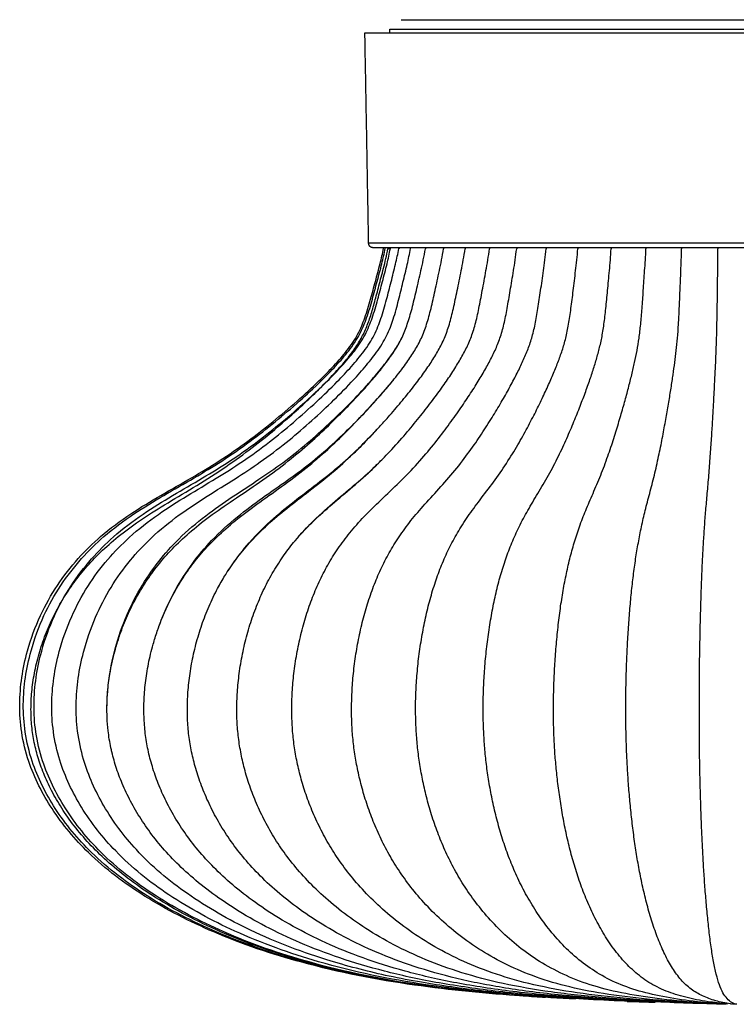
# Model space of a CAD drawing. Header units: millimetres. Extents: x 129 to 279, y 300 to 403.
# Tile 1 of 2: x 129 to 204, y 300 to 403. Entities that reach past the tile are written whole.
import ezdxf

# ---------------------------------------------------------------- set-up
doc = ezdxf.new("R2010")
doc.units = ezdxf.units.MM
doc.layers.add('Make2D$Visible$Curvas', color=7, linetype='Continuous')

msp = doc.modelspace()

# ---------------------------------------------------------------- linework, layer by layer
at = {"layer": 'Make2D$Visible$Curvas', "color": 7, "lineweight": -3}
for points, weights, degree, knots in [([(168.71, 403.45), (168.71, 403.45), (178.97, 403.45), (189.22, 403.45), (203.71, 403.45), (218.21, 403.45), (228.46, 403.45), (238.71, 403.45), (238.71, 403.45)], [1, 0.853553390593, 0.853553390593, 0.853553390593, 1, 0.853553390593, 0.853553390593, 0.853553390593, 1], 2, [0, 0, 0, 28.994949, 28.994949, 57.989899, 57.989899, 86.984848, 86.984848, 115.979797, 115.979797, 115.979797]), ([(242.51, 402.05), (242.51, 402.05), (203.71, 402.05), (164.91, 402.05), (164.91, 402.05)], [1, 0.707106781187, 1, 0.707106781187, 1], 2, [-121.893795, -121.893795, -121.893795, -60.946897, -60.946897, 0, 0, 0]), ([(167.51, 402.45), (167.51, 402.45), (194.34, 402.45), (221.18, 402.45), (235.06, 402.45)], [1, 0.793353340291, 1, 0.793353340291, 1], 2, [18.954276, 18.954276, 18.954276, 66.339965, 66.339965, 113.725654, 113.725654, 113.725654]), ([(242.13, 380.09), (242.13, 380.09), (203.71, 380.09), (165.3, 380.09), (165.3, 380.09)], [1, 0.707106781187, 1, 0.707106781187, 1], 2, [0, 0, 0, 60.344632, 60.344632, 120.689264, 120.689264, 120.689264]), ([(165.8, 379.59), (165.75, 379.6), (165.66, 379.62), (165.55, 379.65), (165.49, 379.69), (165.44, 379.74), (165.35, 379.83), (165.3, 379.95), (165.3, 380.08)], [1, 1, 1, 1, 1, 1, 1, 1.05140099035, 1.15420297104], 3, [0, 0, 0, 0, 0.1596769, 0.1596769, 0.3925145, 0.3925145, 0.3925145, 0.7744492, 0.7744492, 0.7744492, 0.7744492]), ([(241.63, 379.59), (241.52, 379.59), (230.33, 379.59), (219.15, 379.59), (203.44, 379.59), (187.74, 379.59), (176.71, 379.59), (165.8, 379.59), (165.8, 379.59)], [1, 0.853553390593, 0.853553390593, 0.853553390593, 1, 0.853553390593, 0.853553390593, 0.853553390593, 0.997057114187], 2, [0.271157, 0.271157, 0.271157, 31.682348, 31.682348, 63.093539, 63.093539, 94.504731, 94.504731, 125.598712, 125.598712, 125.598712])]:
    msp.add_rational_spline(points, weights, degree=degree, knots=knots, dxfattribs=at)
for points, degree in [([(165.3, 380.09), (164.91, 402.05)], 1), ([(167.52, 402.06), (167.51, 402.45)], 1), ([(166.86, 379.54), (166.86, 379.56), (166.87, 379.58), (166.87, 379.59)], 3), ([(167.04, 379.54), (167.04, 379.56), (167.04, 379.58), (167.05, 379.59)], 3), ([(167.05, 379.54), (167.05, 379.54), (167.05, 379.54), (167.06, 379.54)], 3), ([(167.32, 379.53), (167.32, 379.52), (167.32, 379.51), (167.31, 379.5)], 3), ([(167.57, 379.53), (167.58, 379.55), (167.58, 379.57), (167.59, 379.59)], 3), ([(168.46, 379.52), (168.46, 379.55), (168.47, 379.57), (168.47, 379.6)], 3), ([(168.52, 379.59), (168.52, 379.56), (168.51, 379.53), (168.5, 379.5)], 3), ([(169.68, 379.51), (169.69, 379.54), (169.69, 379.56), (169.7, 379.59)], 3), ([(171.25, 379.61), (171.25, 379.57), (171.24, 379.54), (171.23, 379.5)], 3), ([(173.16, 379.59), (173.15, 379.56), (173.15, 379.53), (173.14, 379.5)], 3), ([(175.4, 379.6), (175.4, 379.57), (175.39, 379.53), (175.39, 379.5)], 3), ([(177.96, 379.6), (177.95, 379.56), (177.95, 379.53), (177.94, 379.5)], 3), ([(180.79, 379.59), (180.79, 379.56), (180.78, 379.53), (180.78, 379.5)], 3), ([(183.88, 379.59), (183.88, 379.56), (183.87, 379.53), (183.87, 379.5)], 3), ([(187.18, 379.6), (187.18, 379.57), (187.18, 379.53), (187.18, 379.5)], 3), ([(190.67, 379.59), (190.67, 379.56), (190.67, 379.53), (190.66, 379.5)], 3), ([(203.56, 300.49), (203, 300.54), (201.93, 300.73), (200.52, 301.19), (199.28, 301.83), (198.19, 302.74), (197.26, 303.91), (196.44, 305.3), (195.72, 306.89), (195.08, 308.61), (194.53, 310.43), (194.06, 312.29), (193.67, 314.12), (193.34, 315.92), (193.07, 317.75), (192.83, 319.61), (192.64, 321.49), (192.48, 323.34), (192.36, 325.14), (192.27, 326.88), (192.22, 328.59), (192.19, 330.34), (192.19, 332.17), (192.21, 334.08), (192.27, 336.09), (192.36, 338.15), (192.49, 340.17), (192.64, 342.13), (192.82, 343.99), (193.03, 345.77), (193.28, 347.5), (193.57, 349.18), (193.91, 350.85), (194.32, 352.54), (194.81, 354.36), (195.3, 356.31), (195.74, 358.3), (196.1, 360.14), (196.41, 361.86), (196.69, 363.46), (196.93, 364.95), (197.14, 366.34), (197.32, 367.62), (197.47, 368.85), (197.6, 370.14), (197.7, 371.57), (197.79, 373.23), (197.86, 375.1), (197.95, 377.17), (198.01, 378.7), (198.03, 379.5)], 3), ([(194.3, 379.6), (194.3, 379.57), (194.3, 379.53), (194.3, 379.5)], 3), ([(198.04, 379.59), (198.03, 379.56), (198.03, 379.53), (198.03, 379.5)], 3), ([(203.68, 300.49), (203.49, 300.54), (203.13, 300.73), (202.66, 301.19), (202.24, 301.83), (201.88, 302.74), (201.57, 303.91), (201.29, 305.3), (201.05, 306.89), (200.84, 308.61), (200.66, 310.43), (200.5, 312.29), (200.37, 314.12), (200.26, 315.92), (200.17, 317.75), (200.09, 319.61), (200.03, 321.49), (199.97, 323.34), (199.93, 325.14), (199.9, 326.88), (199.89, 328.59), (199.88, 330.34), (199.88, 332.17), (199.89, 334.08), (199.9, 336.09), (199.94, 338.15), (199.98, 340.17), (200.03, 342.13), (200.09, 343.99), (200.16, 345.77), (200.24, 347.5), (200.34, 349.18), (200.45, 350.85), (200.59, 352.54), (200.75, 354.36), (200.92, 356.31), (201.06, 358.3), (201.19, 360.14), (201.29, 361.86), (201.38, 363.46), (201.46, 364.95), (201.53, 366.34), (201.59, 367.62), (201.64, 368.85), (201.69, 370.14), (201.72, 371.57), (201.75, 373.23), (201.78, 375.1), (201.8, 377.17), (201.82, 378.7), (201.83, 379.5)], 3), ([(201.83, 379.59), (201.83, 379.56), (201.83, 379.53), (201.83, 379.5)], 3), ([(168.76, 366.88), (168.76, 366.88), (168.76, 366.88), (168.76, 366.89)], 3), ([(202.68, 300.49), (202.68, 300.49), (202.67, 300.49), (202.67, 300.49)], 3), ([(203.23, 300.5), (203.2, 300.5), (203.17, 300.5), (203.14, 300.51)], 3), ([(203.47, 300.49), (203.46, 300.49), (203.46, 300.49), (203.45, 300.49)], 3), ([(203.68, 300.49), (203.56, 300.49)], 1), ([(203.81, 300.49), (203.68, 300.49)], 1)]:
    msp.add_open_spline(points, degree=degree, dxfattribs=at)
for points, knots in [([(183.78, 301.19), (183.01, 301.24), (182.24, 301.29), (181.47, 301.34), (177.66, 301.61), (173.86, 301.96), (170.08, 302.5), (166.13, 303.05), (162.2, 303.81), (158.3, 304.88), (155.19, 305.73), (152.09, 306.77), (149.11, 308.05), (146.59, 309.13), (144.15, 310.37), (141.87, 311.81), (139.76, 313.13), (137.78, 314.62), (136, 316.36), (134.58, 317.74), (133.28, 319.27), (132.19, 320.95), (131.18, 322.49), (130.34, 324.16), (129.76, 325.89), (129.42, 326.89), (129.17, 327.91), (129.02, 328.94), (128.87, 329.9), (128.81, 330.87), (128.82, 331.85), (128.83, 333.72), (129.12, 335.61), (129.62, 337.45), (129.98, 338.72), (130.44, 339.96), (130.99, 341.15), (131.5, 342.25), (132.09, 343.3), (132.75, 344.29), (133.42, 345.29), (134.15, 346.22), (134.94, 347.1), (135.67, 347.92), (136.45, 348.68), (137.27, 349.4), (138.27, 350.26), (139.33, 351.05), (140.44, 351.78), (141.46, 352.46), (142.51, 353.09), (143.57, 353.71), (144.64, 354.33), (145.72, 354.93), (146.78, 355.55), (147.76, 356.12), (148.72, 356.7), (149.67, 357.31), (150.69, 357.96), (151.68, 358.65), (152.65, 359.37), (153.54, 360.03), (154.42, 360.71), (155.28, 361.41), (156.14, 362.11), (156.99, 362.83), (157.82, 363.57), (158.6, 364.25), (159.36, 364.95), (160.1, 365.67), (160.63, 366.19), (161.16, 366.72), (161.66, 367.27), (161.91, 367.53), (162.15, 367.8), (162.39, 368.07), (162.6, 368.32), (162.82, 368.58), (163.02, 368.84), (163.24, 369.12), (163.45, 369.41), (163.65, 369.7), (163.83, 369.98), (164, 370.25), (164.15, 370.54), (164.31, 370.83), (164.45, 371.12), (164.58, 371.42), (164.69, 371.7), (164.8, 371.98), (164.9, 372.26), (165.13, 372.9), (165.32, 373.57), (165.51, 374.23), (165.68, 374.85), (165.84, 375.47), (166.01, 376.08), (166.18, 376.7), (166.34, 377.32), (166.5, 377.94), (166.63, 378.47), (166.75, 379.01), (166.86, 379.54)], [20.405413, 20.405413, 20.405413, 20.405413, 22.721303, 22.721303, 22.721303, 34.178103, 34.178103, 34.178103, 46.212728, 46.212728, 46.212728, 55.950001, 55.950001, 55.950001, 64.123826, 64.123826, 64.123826, 71.574911, 71.574911, 71.574911, 77.565983, 77.565983, 77.565983, 83.105948, 83.105948, 83.105948, 86.251888, 86.251888, 86.251888, 89.169182, 89.169182, 89.169182, 94.862421, 94.862421, 94.862421, 98.81464, 98.81464, 98.81464, 102.427488, 102.427488, 102.427488, 105.992853, 105.992853, 105.992853, 109.270935, 109.270935, 109.270935, 113.235748, 113.235748, 113.235748, 116.921164, 116.921164, 116.921164, 120.613428, 120.613428, 120.613428, 123.995254, 123.995254, 123.995254, 127.620895, 127.620895, 127.620895, 130.953735, 130.953735, 130.953735, 134.292949, 134.292949, 134.292949, 137.393167, 137.393167, 137.393167, 139.627918, 139.627918, 139.627918, 140.706023, 140.706023, 140.706023, 141.700356, 141.700356, 141.700356, 142.770416, 142.770416, 142.770416, 143.749855, 143.749855, 143.749855, 144.725742, 144.725742, 144.725742, 145.629616, 145.629616, 145.629616, 147.691483, 147.691483, 147.691483, 149.610983, 149.610983, 149.610983, 151.528007, 151.528007, 151.528007, 153.171322, 153.171322, 153.171322, 153.171322]), ([(183.78, 301.2), (183.03, 301.24), (182.29, 301.29), (181.55, 301.34), (177.76, 301.61), (173.97, 301.97), (170.21, 302.5), (166.25, 303.06), (162.35, 303.82), (158.49, 304.88), (155.39, 305.74), (152.31, 306.79), (149.35, 308.06), (146.87, 309.13), (144.44, 310.37), (142.15, 311.82), (140.06, 313.14), (138.09, 314.64), (136.32, 316.37), (134.9, 317.76), (133.62, 319.3), (132.53, 320.96), (131.54, 322.5), (130.7, 324.16), (130.12, 325.9), (129.79, 326.9), (129.54, 327.91), (129.39, 328.95), (129.25, 329.91), (129.18, 330.88), (129.19, 331.85), (129.21, 333.73), (129.49, 335.62), (130, 337.44), (130.35, 338.71), (130.8, 339.95), (131.35, 341.14), (131.86, 342.23), (132.45, 343.28), (133.11, 344.28), (133.77, 345.27), (134.49, 346.21), (135.28, 347.09), (136.01, 347.91), (136.79, 348.67), (137.61, 349.39), (138.61, 350.25), (139.66, 351.04), (140.76, 351.77), (141.77, 352.45), (142.83, 353.09), (143.88, 353.71), (144.94, 354.32), (146.01, 354.93), (147.07, 355.54), (148.03, 356.11), (149, 356.69), (149.94, 357.3), (150.95, 357.95), (151.93, 358.64), (152.9, 359.36), (153.79, 360.02), (154.66, 360.7), (155.52, 361.4), (156.38, 362.1), (157.22, 362.82), (158.05, 363.56), (158.82, 364.25), (159.58, 364.94), (160.32, 365.67), (160.85, 366.19), (161.36, 366.72), (161.87, 367.26), (162.11, 367.53), (162.35, 367.79), (162.59, 368.06), (162.8, 368.31), (163.01, 368.57), (163.22, 368.83), (163.44, 369.11), (163.65, 369.4), (163.84, 369.69), (164.02, 369.97), (164.19, 370.25), (164.34, 370.53), (164.5, 370.82), (164.64, 371.11), (164.76, 371.41), (164.88, 371.69), (164.99, 371.97), (165.09, 372.26), (165.32, 372.9), (165.51, 373.57), (165.69, 374.23), (165.86, 374.84), (166.03, 375.46), (166.19, 376.08), (166.36, 376.7), (166.52, 377.31), (166.68, 377.93), (166.81, 378.47), (166.93, 379), (167.04, 379.54)], [20.472728, 20.472728, 20.472728, 20.472728, 22.724535, 22.724535, 22.724535, 34.18128, 34.18128, 34.18128, 46.215418, 46.215418, 46.215418, 55.951523, 55.951523, 55.951523, 64.123329, 64.123329, 64.123329, 71.570463, 71.570463, 71.570463, 77.555715, 77.555715, 77.555715, 83.087341, 83.087341, 83.087341, 86.227036, 86.227036, 86.227036, 89.138838, 89.138838, 89.138838, 94.823857, 94.823857, 94.823857, 98.771989, 98.771989, 98.771989, 102.381935, 102.381935, 102.381935, 105.945291, 105.945291, 105.945291, 109.222217, 109.222217, 109.222217, 113.186283, 113.186283, 113.186283, 116.871445, 116.871445, 116.871445, 120.56372, 120.56372, 120.56372, 123.945897, 123.945897, 123.945897, 127.57206, 127.57206, 127.57206, 130.905359, 130.905359, 130.905359, 134.244991, 134.244991, 134.244991, 137.345735, 137.345735, 137.345735, 139.581117, 139.581117, 139.581117, 140.659673, 140.659673, 140.659673, 141.654753, 141.654753, 141.654753, 142.726122, 142.726122, 142.726122, 143.707312, 143.707312, 143.707312, 144.684947, 144.684947, 144.684947, 145.590085, 145.590085, 145.590085, 147.653494, 147.653494, 147.653494, 149.573056, 149.573056, 149.573056, 151.490539, 151.490539, 151.490539, 153.137291, 153.137291, 153.137291, 153.137291]), ([(183.78, 301.2), (183.73, 301.2), (180.89, 301.38), (175.59, 301.8), (168.7, 302.69), (162.72, 303.84), (157.5, 305.21), (152.89, 306.77), (148.84, 308.46), (145.29, 310.25), (142.26, 312.09), (139.73, 313.91), (137.62, 315.71), (135.83, 317.52), (134.3, 319.36), (133.02, 321.23), (132, 323.06), (131.2, 324.85), (130.62, 326.58), (130.23, 328.27), (130.01, 329.98), (129.97, 331.76), (130.1, 333.63), (130.42, 335.61), (130.95, 337.64), (131.68, 339.66), (132.6, 341.62), (133.7, 343.5), (134.96, 345.26), (136.41, 346.94), (138.1, 348.58), (140.11, 350.21), (142.54, 351.86), (145.36, 353.57), (148.5, 355.45), (151.51, 357.46), (154.12, 359.46), (156.31, 361.29), (158.22, 362.99), (159.9, 364.58), (161.36, 366.07), (162.63, 367.46), (163.68, 368.76), (164.46, 369.97), (165.05, 371.19), (165.52, 372.48), (165.94, 373.95), (166.37, 375.6), (166.86, 377.44), (167.18, 378.79), (167.31, 379.5)], [-143.969425, -143.969425, -143.969425, -143.969425, -143.917814, -140.855733, -137.793652, -134.731571, -131.66949, -128.607409, -125.545327, -122.483246, -119.421165, -116.359084, -113.297003, -110.234922, -107.17284, -104.110759, -101.048678, -97.986597, -94.924516, -91.862435, -88.800354, -85.738272, -82.676191, -79.61411, -76.552029, -73.489948, -70.427867, -67.365785, -64.303704, -61.241623, -58.179542, -55.117461, -52.05538, -48.993299, -45.931217, -42.869136, -39.807055, -36.744974, -33.682893, -30.620812, -27.55873, -24.496649, -21.434568, -18.372487, -15.310406, -12.248325, -9.186243, -6.124162, -3.062081, 0, 0, 0, 0]), ([(186.92, 301.03), (185.21, 301.12), (183.49, 301.23), (181.78, 301.35), (178.07, 301.62), (174.32, 301.97), (170.62, 302.51), (166.72, 303.08), (162.88, 303.84), (159.08, 304.91), (156.02, 305.76), (153, 306.81), (150.09, 308.09), (147.64, 309.17), (145.25, 310.41), (143, 311.86), (140.95, 313.19), (139.01, 314.68), (137.27, 316.42), (135.88, 317.81), (134.62, 319.35), (133.57, 321.02), (132.59, 322.55), (131.78, 324.2), (131.21, 325.94), (130.89, 326.92), (130.65, 327.94), (130.5, 328.96), (130.36, 329.92), (130.3, 330.88), (130.31, 331.85), (130.33, 333.72), (130.61, 335.61), (131.11, 337.42), (131.45, 338.68), (131.9, 339.92), (132.45, 341.11), (132.94, 342.19), (133.52, 343.25), (134.18, 344.25), (134.82, 345.24), (135.54, 346.18), (136.32, 347.06), (137.03, 347.88), (137.8, 348.64), (138.61, 349.36), (139.6, 350.23), (140.64, 351.02), (141.72, 351.75), (142.72, 352.44), (143.76, 353.07), (144.8, 353.69), (145.84, 354.31), (146.89, 354.91), (147.93, 355.53), (148.88, 356.09), (149.83, 356.67), (150.76, 357.28), (151.75, 357.93), (152.72, 358.62), (153.67, 359.34), (154.54, 360), (155.4, 360.68), (156.24, 361.38), (157.09, 362.08), (157.91, 362.8), (158.73, 363.54), (159.49, 364.22), (160.23, 364.92), (160.96, 365.64), (161.48, 366.16), (161.99, 366.69), (162.48, 367.24), (162.72, 367.5), (162.96, 367.77), (163.19, 368.04), (163.4, 368.29), (163.61, 368.54), (163.81, 368.8), (164.02, 369.08), (164.23, 369.37), (164.42, 369.67), (164.6, 369.94), (164.77, 370.22), (164.92, 370.51), (165.07, 370.79), (165.21, 371.09), (165.33, 371.39), (165.45, 371.67), (165.56, 371.95), (165.66, 372.23), (165.88, 372.88), (166.07, 373.55), (166.25, 374.21), (166.42, 374.83), (166.58, 375.44), (166.74, 376.06), (166.9, 376.68), (167.07, 377.3), (167.22, 377.92), (167.35, 378.45), (167.47, 378.99), (167.57, 379.53)], [17.453891, 17.453891, 17.453891, 17.453891, 22.734823, 22.734823, 22.734823, 34.191398, 34.191398, 34.191398, 46.224021, 46.224021, 46.224021, 55.956496, 55.956496, 55.956496, 64.122046, 64.122046, 64.122046, 71.556949, 71.556949, 71.556949, 77.524185, 77.524185, 77.524185, 83.030005, 83.030005, 83.030005, 86.150388, 86.150388, 86.150388, 89.045228, 89.045228, 89.045228, 94.704913, 94.704913, 94.704913, 98.640479, 98.640479, 98.640479, 102.241515, 102.241515, 102.241515, 105.798714, 105.798714, 105.798714, 109.072105, 109.072105, 109.072105, 113.033886, 113.033886, 113.033886, 116.71827, 116.71827, 116.71827, 120.410581, 120.410581, 120.410581, 123.793844, 123.793844, 123.793844, 127.421621, 127.421621, 127.421621, 130.75634, 130.75634, 130.75634, 134.097265, 134.097265, 134.097265, 137.199632, 137.199632, 137.199632, 139.43697, 139.43697, 139.43697, 140.516921, 140.516921, 140.516921, 141.514315, 141.514315, 141.514315, 142.589742, 142.589742, 142.589742, 143.57636, 143.57636, 143.57636, 144.559406, 144.559406, 144.559406, 145.468452, 145.468452, 145.468452, 147.53663, 147.53663, 147.53663, 149.456383, 149.456383, 149.456383, 151.375285, 151.375285, 151.375285, 153.031516, 153.031516, 153.031516, 153.031516]), ([(179.91, 301.54), (177.04, 301.78), (174.14, 302.1), (171.29, 302.53), (167.49, 303.1), (163.75, 303.87), (160.05, 304.94), (157.07, 305.81), (154.13, 306.86), (151.29, 308.15), (148.92, 309.23), (146.6, 310.48), (144.41, 311.94), (142.41, 313.27), (140.53, 314.77), (138.85, 316.52), (137.5, 317.91), (136.29, 319.44), (135.27, 321.11), (134.33, 322.63), (133.55, 324.28), (133.01, 326), (132.7, 326.98), (132.48, 327.98), (132.34, 328.99), (132.21, 329.94), (132.15, 330.89), (132.16, 331.84), (132.19, 333.71), (132.46, 335.57), (132.95, 337.37), (133.28, 338.63), (133.72, 339.86), (134.25, 341.05), (134.74, 342.13), (135.3, 343.19), (135.93, 344.19), (136.56, 345.18), (137.26, 346.12), (138.03, 347.01), (138.73, 347.82), (139.48, 348.59), (140.27, 349.31), (141.23, 350.18), (142.25, 350.98), (143.31, 351.72), (144.29, 352.4), (145.3, 353.04), (146.31, 353.66), (147.33, 354.28), (148.35, 354.88), (149.36, 355.5), (150.29, 356.06), (151.21, 356.64), (152.1, 357.25), (153.07, 357.9), (154.01, 358.59), (154.93, 359.3), (155.78, 359.96), (156.62, 360.64), (157.43, 361.34), (158.25, 362.04), (159.06, 362.76), (159.85, 363.5), (160.59, 364.18), (161.31, 364.88), (162.02, 365.6), (162.52, 366.12), (163.02, 366.65), (163.5, 367.19), (163.73, 367.45), (163.96, 367.72), (164.18, 367.99), (164.39, 368.24), (164.59, 368.5), (164.79, 368.76), (165, 369.04), (165.2, 369.32), (165.39, 369.62), (165.56, 369.89), (165.72, 370.17), (165.87, 370.46), (166.02, 370.75), (166.15, 371.05), (166.27, 371.35), (166.39, 371.63), (166.49, 371.91), (166.59, 372.2), (166.81, 372.84), (166.99, 373.52), (167.17, 374.18), (167.33, 374.8), (167.49, 375.41), (167.65, 376.03), (167.8, 376.65), (167.96, 377.27), (168.11, 377.89), (168.24, 378.43), (168.36, 378.98), (168.46, 379.52)], [25.12884, 25.12884, 25.12884, 25.12884, 34.210039, 34.210039, 34.210039, 46.239943, 46.239943, 46.239943, 55.965929, 55.965929, 55.965929, 64.120329, 64.120329, 64.120329, 71.533507, 71.533507, 71.533507, 77.468747, 77.468747, 77.468747, 82.928753, 82.928753, 82.928753, 86.014904, 86.014904, 86.014904, 88.879757, 88.879757, 88.879757, 94.494869, 94.494869, 94.494869, 98.408429, 98.408429, 98.408429, 101.993922, 101.993922, 101.993922, 105.54042, 105.54042, 105.54042, 108.807686, 108.807686, 108.807686, 112.765513, 112.765513, 112.765513, 116.448541, 116.448541, 116.448541, 120.140919, 120.140919, 120.140919, 123.526106, 123.526106, 123.526106, 127.156745, 127.156745, 127.156745, 130.493981, 130.493981, 130.493981, 133.837197, 133.837197, 133.837197, 136.942443, 136.942443, 136.942443, 139.183249, 139.183249, 139.183249, 140.265679, 140.265679, 140.265679, 141.267188, 141.267188, 141.267188, 142.349843, 142.349843, 142.349843, 143.346121, 143.346121, 143.346121, 144.338788, 144.338788, 144.338788, 145.254766, 145.254766, 145.254766, 147.33139, 147.33139, 147.33139, 149.25148, 149.25148, 149.25148, 151.172894, 151.172894, 151.172894, 152.846616, 152.846616, 152.846616, 152.846616]), ([(167.46, 303.43), (165.41, 303.87), (163.38, 304.39), (161.37, 305), (158.5, 305.88), (155.67, 306.94), (152.95, 308.24), (150.67, 309.33), (148.44, 310.59), (146.34, 312.06), (144.42, 313.4), (142.62, 314.91), (141.01, 316.66), (139.73, 318.06), (138.57, 319.59), (137.61, 321.25), (136.72, 322.76), (135.99, 324.39), (135.49, 326.09), (135.21, 327.05), (135, 328.04), (134.87, 329.04), (134.75, 329.97), (134.7, 330.9), (134.72, 331.84), (134.75, 333.68), (135.02, 335.53), (135.48, 337.31), (135.81, 338.55), (136.23, 339.78), (136.74, 340.96), (137.21, 342.04), (137.75, 343.09), (138.36, 344.09), (138.97, 345.09), (139.65, 346.03), (140.38, 346.92), (141.06, 347.74), (141.79, 348.51), (142.56, 349.24), (143.49, 350.12), (144.48, 350.92), (145.5, 351.66), (146.45, 352.35), (147.43, 352.99), (148.4, 353.61), (149.39, 354.23), (150.37, 354.84), (151.34, 355.45), (152.23, 356.02), (153.11, 356.59), (153.97, 357.2), (154.89, 357.85), (155.79, 358.53), (156.68, 359.24), (157.49, 359.9), (158.29, 360.58), (159.08, 361.28), (159.87, 361.98), (160.64, 362.7), (161.4, 363.43), (162.11, 364.12), (162.8, 364.81), (163.48, 365.53), (163.96, 366.05), (164.44, 366.58), (164.9, 367.12), (165.12, 367.38), (165.34, 367.65), (165.56, 367.92), (165.76, 368.17), (165.95, 368.42), (166.13, 368.68), (166.34, 368.96), (166.53, 369.25), (166.71, 369.55), (166.88, 369.82), (167.03, 370.1), (167.18, 370.39), (167.32, 370.68), (167.45, 370.98), (167.57, 371.29), (167.68, 371.57), (167.78, 371.85), (167.87, 372.14), (168.08, 372.79), (168.26, 373.47), (168.43, 374.13), (168.59, 374.75), (168.74, 375.37), (168.89, 375.99), (169.05, 376.61), (169.2, 377.23), (169.34, 377.85), (169.46, 378.4), (169.58, 378.95), (169.68, 379.51)], [39.460609, 39.460609, 39.460609, 39.460609, 46.266319, 46.266319, 46.266319, 55.982173, 55.982173, 55.982173, 64.11926, 64.11926, 64.11926, 71.498882, 71.498882, 71.498882, 77.384714, 77.384714, 77.384714, 82.774013, 82.774013, 82.774013, 85.807481, 85.807481, 85.807481, 88.626396, 88.626396, 88.626396, 94.173772, 94.173772, 94.173772, 98.054146, 98.054146, 98.054146, 101.616342, 101.616342, 101.616342, 105.146898, 105.146898, 105.146898, 108.405093, 108.405093, 108.405093, 112.357071, 112.357071, 112.357071, 116.038069, 116.038069, 116.038069, 119.730553, 119.730553, 119.730553, 123.118702, 123.118702, 123.118702, 126.753749, 126.753749, 126.753749, 130.094856, 130.094856, 130.094856, 133.441594, 133.441594, 133.441594, 136.55127, 136.55127, 136.55127, 138.797421, 138.797421, 138.797421, 139.883678, 139.883678, 139.883678, 140.891555, 140.891555, 140.891555, 141.985417, 141.985417, 141.985417, 142.996653, 142.996653, 142.996653, 144.004184, 144.004184, 144.004184, 144.93084, 144.93084, 144.93084, 147.020445, 147.020445, 147.020445, 148.941053, 148.941053, 148.941053, 150.866321, 150.866321, 150.866321, 152.568195, 152.568195, 152.568195, 152.568195]), ([(202.67, 300.5), (200.54, 300.55), (196.37, 300.74), (190.81, 301.19), (185.81, 301.83), (181.44, 302.74), (177.68, 303.91), (174.39, 305.3), (171.48, 306.89), (168.92, 308.61), (166.7, 310.43), (164.8, 312.29), (163.23, 314.12), (161.92, 315.92), (160.81, 317.75), (159.86, 319.61), (159.07, 321.49), (158.43, 323.34), (157.95, 325.14), (157.6, 326.88), (157.37, 328.59), (157.26, 330.34), (157.25, 332.17), (157.36, 334.08), (157.6, 336.09), (157.97, 338.15), (158.46, 340.17), (159.08, 342.13), (159.8, 343.99), (160.65, 345.77), (161.64, 347.5), (162.81, 349.18), (164.2, 350.85), (165.86, 352.54), (167.79, 354.36), (169.78, 356.31), (171.53, 358.3), (172.99, 360.14), (174.25, 361.86), (175.36, 363.46), (176.34, 364.95), (177.19, 366.34), (177.91, 367.62), (178.53, 368.85), (179.05, 370.14), (179.46, 371.57), (179.79, 373.23), (180.1, 375.1), (180.45, 377.17), (180.68, 378.7), (180.78, 379.5)], [0.176179, 0.176179, 0.176179, 0.176179, 3.125997, 6.251994, 9.377991, 12.503988, 15.629985, 18.755981, 21.881978, 25.007975, 28.133972, 31.259969, 34.385966, 37.511963, 40.63796, 43.763957, 46.889954, 50.015951, 53.141947, 56.267944, 59.393941, 62.519938, 65.645935, 68.771932, 71.897929, 75.023926, 78.149923, 81.27592, 84.401917, 87.527914, 90.65391, 93.779907, 96.905904, 100.031901, 103.157898, 106.283895, 109.409892, 112.535889, 115.661886, 118.787883, 121.91388, 125.039876, 128.165873, 131.29187, 134.417867, 137.543864, 140.669861, 143.795858, 146.921855, 150.047852, 150.047852, 150.047852, 150.047852]), ([(202.67, 300.5), (200.88, 300.56), (197.32, 300.74), (192.55, 301.19), (188.22, 301.83), (184.44, 302.74), (181.19, 303.91), (178.34, 305.3), (175.82, 306.89), (173.61, 308.61), (171.68, 310.43), (170.04, 312.29), (168.68, 314.12), (167.54, 315.92), (166.58, 317.75), (165.76, 319.61), (165.08, 321.49), (164.53, 323.34), (164.11, 325.14), (163.81, 326.88), (163.61, 328.59), (163.51, 330.34), (163.51, 332.17), (163.6, 334.08), (163.81, 336.09), (164.13, 338.15), (164.56, 340.17), (165.09, 342.13), (165.72, 343.99), (166.45, 345.77), (167.31, 347.5), (168.32, 349.18), (169.52, 350.85), (170.95, 352.54), (172.63, 354.36), (174.35, 356.31), (175.87, 358.3), (177.13, 360.14), (178.22, 361.86), (179.18, 363.46), (180.03, 364.95), (180.76, 366.34), (181.38, 367.62), (181.92, 368.85), (182.37, 370.14), (182.72, 371.57), (183.01, 373.23), (183.28, 375.1), (183.58, 377.17), (183.79, 378.7), (183.87, 379.5)], [0.252356, 0.252356, 0.252356, 0.252356, 3.125997, 6.251994, 9.377991, 12.503987, 15.629984, 18.755981, 21.881978, 25.007975, 28.133972, 31.259969, 34.385966, 37.511962, 40.637959, 43.763956, 46.889953, 50.01595, 53.141947, 56.267944, 59.39394, 62.519937, 65.645934, 68.771931, 71.897928, 75.023925, 78.149922, 81.275919, 84.401915, 87.527912, 90.653909, 93.779906, 96.905903, 100.0319, 103.157897, 106.283893, 109.40989, 112.535887, 115.661884, 118.787881, 121.913878, 125.039875, 128.165872, 131.291868, 134.417865, 137.543862, 140.669859, 143.795856, 146.921853, 150.04785, 150.04785, 150.04785, 150.04785]), ([(166.78, 357.53), (167.02, 357.78), (167.89, 358.68), (169.19, 360.14), (170.61, 361.86), (171.85, 363.46), (172.95, 364.95), (173.91, 366.34), (174.71, 367.62), (175.41, 368.85), (176, 370.14), (176.46, 371.57), (176.83, 373.23), (177.18, 375.1), (177.57, 377.17), (177.83, 378.7), (177.94, 379.5)], [108.205969, 108.205969, 108.205969, 108.205969, 109.409904, 112.535901, 115.661898, 118.787895, 121.913893, 125.03989, 128.165887, 131.291884, 134.417882, 137.543879, 140.669876, 143.795873, 146.921871, 150.047868, 150.047868, 150.047868, 150.047868]), ([(167.32, 379.53), (167.38, 379.52), (167.47, 379.52), (167.57, 379.51), (167.58, 379.51)], [3.0544924, 3.0544924, 3.0544924, 3.0544924, 3.5823752, 3.6906975, 3.6906975, 3.6906975, 3.6906975]), ([(167.34, 361.89), (167.81, 362.42), (168.71, 363.47), (169.91, 364.95), (170.96, 366.34), (171.84, 367.62), (172.6, 368.85), (173.25, 370.14), (173.75, 371.57), (174.17, 373.23), (174.55, 375.1), (174.98, 377.17), (175.27, 378.7), (175.39, 379.5)], [115.760805, 115.760805, 115.760805, 115.760805, 118.787886, 121.913883, 125.03988, 128.165877, 131.291874, 134.417871, 137.543868, 140.669865, 143.795862, 146.921859, 150.047856, 150.047856, 150.047856, 150.047856]), ([(168.76, 366.89), (168.95, 367.13), (169.43, 367.79), (170.14, 368.85), (170.84, 370.14), (171.38, 371.57), (171.83, 373.23), (172.24, 375.1), (172.7, 377.17), (173.01, 378.7), (173.14, 379.5)], [126.380339, 126.380339, 126.380339, 126.380339, 128.16587, 131.291867, 134.417864, 137.543861, 140.669858, 143.795855, 146.921851, 150.047848, 150.047848, 150.047848, 150.047848]), ([(168.79, 370.23), (168.99, 370.66), (169.37, 371.6), (169.84, 373.23), (170.28, 375.1), (170.77, 377.17), (171.1, 378.7), (171.23, 379.5)], [134.569565, 134.569565, 134.569565, 134.569565, 137.543868, 140.669865, 143.795862, 146.921859, 150.047856, 150.047856, 150.047856, 150.047856]), ([(202.67, 300.51), (201.24, 300.56), (198.34, 300.75), (194.41, 301.19), (190.8, 301.83), (187.65, 302.74), (184.94, 303.91), (182.57, 305.3), (180.46, 306.89), (178.62, 308.61), (177.02, 310.43), (175.65, 312.29), (174.51, 314.12), (173.57, 315.92), (172.77, 317.75), (172.08, 319.61), (171.51, 321.49), (171.06, 323.34), (170.71, 325.14), (170.46, 326.88), (170.29, 328.59), (170.21, 330.34), (170.2, 332.17), (170.28, 334.08), (170.45, 336.09), (170.72, 338.15), (171.08, 340.17), (171.52, 342.13), (172.05, 343.99), (172.66, 345.77), (173.37, 347.5), (174.21, 349.18), (175.22, 350.85), (176.41, 352.54), (177.81, 354.36), (179.24, 356.31), (180.51, 358.3), (181.56, 360.14), (182.47, 361.86), (183.27, 363.46), (183.97, 364.95), (184.59, 366.34), (185.1, 367.62), (185.55, 368.85), (185.93, 370.14), (186.22, 371.57), (186.46, 373.23), (186.69, 375.1), (186.94, 377.17), (187.11, 378.7), (187.18, 379.5)], [0.363065, 0.363065, 0.363065, 0.363065, 3.125997, 6.251994, 9.377991, 12.503987, 15.629984, 18.755981, 21.881978, 25.007975, 28.133972, 31.259969, 34.385966, 37.511962, 40.637959, 43.763956, 46.889953, 50.01595, 53.141947, 56.267944, 59.39394, 62.519937, 65.645934, 68.771931, 71.897928, 75.023925, 78.149922, 81.275919, 84.401915, 87.527912, 90.653909, 93.779906, 96.905903, 100.0319, 103.157897, 106.283893, 109.40989, 112.535887, 115.661884, 118.787881, 121.913878, 125.039875, 128.165872, 131.291868, 134.417865, 137.543862, 140.669859, 143.795856, 146.921853, 150.04785, 150.04785, 150.04785, 150.04785]), ([(202.83, 300.51), (201.73, 300.57), (199.46, 300.75), (196.38, 301.19), (193.53, 301.83), (191.04, 302.74), (188.9, 303.91), (187.02, 305.3), (185.37, 306.89), (183.91, 308.61), (182.64, 310.43), (181.56, 312.29), (180.67, 314.12), (179.92, 315.92), (179.29, 317.75), (178.75, 319.61), (178.3, 321.49), (177.94, 323.34), (177.66, 325.14), (177.47, 326.88), (177.34, 328.59), (177.27, 330.34), (177.27, 332.17), (177.33, 334.08), (177.46, 336.09), (177.68, 338.15), (177.96, 340.17), (178.31, 342.13), (178.72, 343.99), (179.2, 345.77), (179.77, 347.5), (180.43, 349.18), (181.23, 350.85), (182.17, 352.54), (183.27, 354.36), (184.4, 356.31), (185.4, 358.3), (186.23, 360.14), (186.95, 361.86), (187.58, 363.46), (188.14, 364.95), (188.62, 366.34), (189.03, 367.62), (189.38, 368.85), (189.68, 370.14), (189.91, 371.57), (190.1, 373.23), (190.28, 375.1), (190.48, 377.17), (190.61, 378.7), (190.66, 379.5)], [0.414596, 0.414596, 0.414596, 0.414596, 3.125997, 6.251994, 9.377991, 12.503987, 15.629984, 18.755981, 21.881978, 25.007975, 28.133972, 31.259968, 34.385965, 37.511962, 40.637959, 43.763956, 46.889953, 50.01595, 53.141946, 56.267943, 59.39394, 62.519937, 65.645934, 68.771931, 71.897927, 75.023924, 78.149921, 81.275918, 84.401915, 87.527912, 90.653909, 93.779905, 96.905902, 100.031899, 103.157896, 106.283893, 109.40989, 112.535886, 115.661883, 118.78788, 121.913877, 125.039874, 128.165871, 131.291868, 134.417864, 137.543861, 140.669858, 143.795855, 146.921852, 150.047849, 150.047849, 150.047849, 150.047849]), ([(202.73, 300.54), (202.06, 300.59), (200.55, 300.77), (198.42, 301.19), (196.36, 301.83), (194.56, 302.74), (193.02, 303.91), (191.67, 305.3), (190.47, 306.89), (189.42, 308.61), (188.5, 310.43), (187.72, 312.29), (187.08, 314.12), (186.54, 315.92), (186.08, 317.75), (185.69, 319.61), (185.37, 321.49), (185.11, 323.34), (184.91, 325.14), (184.76, 326.88), (184.67, 328.59), (184.62, 330.34), (184.62, 332.17), (184.67, 334.08), (184.76, 336.09), (184.92, 338.15), (185.12, 340.17), (185.37, 342.13), (185.67, 343.99), (186.02, 345.77), (186.43, 347.5), (186.91, 349.18), (187.48, 350.85), (188.16, 352.54), (188.96, 354.36), (189.77, 356.31), (190.5, 358.3), (191.09, 360.14), (191.61, 361.86), (192.07, 363.46), (192.47, 364.95), (192.82, 366.34), (193.12, 367.62), (193.37, 368.85), (193.59, 370.14), (193.75, 371.57), (193.89, 373.23), (194.02, 375.1), (194.16, 377.17), (194.26, 378.7), (194.3, 379.5)], [0.811255, 0.811255, 0.811255, 0.811255, 3.125997, 6.251994, 9.377991, 12.503988, 15.629985, 18.755983, 21.88198, 25.007977, 28.133974, 31.259971, 34.385968, 37.511965, 40.637962, 43.763959, 46.889956, 50.015954, 53.141951, 56.267948, 59.393945, 62.519942, 65.645939, 68.771936, 71.897933, 75.02393, 78.149927, 81.275924, 84.401922, 87.527919, 90.653916, 93.779913, 96.90591, 100.031907, 103.157904, 106.283901, 109.409898, 112.535895, 115.661893, 118.78789, 121.913887, 125.039884, 128.165881, 131.291878, 134.417875, 137.543872, 140.669869, 143.795866, 146.921864, 150.047861, 150.047861, 150.047861, 150.047861]), ([(138.35, 327.32), (138.22, 327.91), (138.13, 328.5), (138.06, 329.1), (137.95, 330.01), (137.92, 330.92), (137.94, 331.84), (137.98, 333.65), (138.24, 335.45), (138.68, 337.21), (138.99, 338.45), (139.39, 339.66), (139.88, 340.83), (140.32, 341.91), (140.84, 342.96), (141.43, 343.96), (142.01, 344.95), (142.65, 345.9), (143.36, 346.79), (144.01, 347.62), (144.7, 348.4), (145.44, 349.13), (146.34, 350.02), (147.29, 350.83), (148.27, 351.58), (149.18, 352.28), (150.11, 352.92), (151.04, 353.54), (151.98, 354.17), (152.91, 354.77), (153.83, 355.39), (154.67, 355.95), (155.51, 356.52), (156.32, 357.12), (157.19, 357.77), (158.04, 358.45), (158.88, 359.16), (159.65, 359.82), (160.41, 360.49), (161.15, 361.19), (161.89, 361.89), (162.63, 362.61), (163.35, 363.34), (164.02, 364.02), (164.68, 364.72), (165.31, 365.43), (165.77, 365.95), (166.22, 366.48), (166.66, 367.02), (166.87, 367.28), (167.08, 367.55), (167.28, 367.82), (167.47, 368.07), (167.66, 368.32), (167.83, 368.58), (168.02, 368.86), (168.21, 369.15), (168.38, 369.44), (168.52, 369.7), (168.66, 369.96), (168.79, 370.23)], [83.68097, 83.68097, 83.68097, 83.68097, 85.507913, 85.507913, 85.507913, 88.260037, 88.260037, 88.260037, 93.710149, 93.710149, 93.710149, 97.543417, 97.543417, 97.543417, 101.072845, 101.072845, 101.072845, 104.581183, 104.581183, 104.581183, 107.826842, 107.826842, 107.826842, 111.77076, 111.77076, 111.77076, 115.448908, 115.448908, 115.448908, 119.141556, 119.141556, 119.141556, 122.534041, 122.534041, 122.534041, 126.175554, 126.175554, 126.175554, 129.522327, 129.522327, 129.522327, 132.874215, 132.874215, 132.874215, 135.990381, 135.990381, 135.990381, 138.244376, 138.244376, 138.244376, 139.336268, 139.336268, 139.336268, 140.353542, 140.353542, 140.353542, 141.463993, 141.463993, 141.463993, 142.417688, 142.417688, 142.417688, 142.417688]), ([(137.96, 330.37), (137.93, 330.96), (137.92, 332.17), (138.08, 334.08), (138.41, 336.09), (138.94, 338.15), (139.64, 340.17), (140.51, 342.13), (141.54, 343.99), (142.74, 345.77), (144.14, 347.5), (145.79, 349.18), (147.76, 350.85), (150.11, 352.54), (152.85, 354.36), (155.65, 356.31), (158.14, 358.3), (160.21, 360.14), (161.99, 361.86), (163.56, 363.46), (164.95, 364.95), (166.15, 366.34), (167.17, 367.62), (168.04, 368.85), (168.55, 369.73), (168.78, 370.2), (168.79, 370.23)], [62.537359, 62.537359, 62.537359, 62.537359, 65.645937, 68.771934, 71.897931, 75.023928, 78.149925, 81.275922, 84.401919, 87.527916, 90.653913, 93.77991, 96.905907, 100.031904, 103.157901, 106.283898, 109.409895, 112.535892, 115.661889, 118.787886, 121.913883, 125.03988, 128.165877, 131.291874, 134.417871, 134.569565, 134.569565, 134.569565, 134.569565]), ([(143.2, 339.5), (143.33, 339.89), (143.47, 340.27), (143.62, 340.65), (144.04, 341.72), (144.52, 342.76), (145.07, 343.76), (145.62, 344.76), (146.24, 345.71), (146.9, 346.61), (147.52, 347.45), (148.18, 348.24), (148.88, 348.98), (149.74, 349.88), (150.64, 350.7), (151.57, 351.46), (152.43, 352.17), (153.32, 352.82), (154.19, 353.45), (155.08, 354.08), (155.95, 354.68), (156.81, 355.29), (157.59, 355.85), (158.37, 356.42), (159.12, 357.02), (159.93, 357.66), (160.72, 358.34), (161.5, 359.04), (162.22, 359.69), (162.92, 360.37), (163.62, 361.06), (164.31, 361.76), (164.99, 362.47), (165.67, 363.21), (166.29, 363.89), (166.91, 364.58), (167.5, 365.29), (167.93, 365.81), (168.35, 366.34), (168.76, 366.88)], [1.739337, 1.739337, 1.739337, 1.739337, 2.967291, 2.967291, 2.967291, 6.452061, 6.452061, 6.452061, 9.930531, 9.930531, 9.930531, 13.159558, 13.159558, 13.159558, 17.09282, 17.09282, 17.09282, 20.767083, 20.767083, 20.767083, 24.459988, 24.459988, 24.459988, 27.858758, 27.858758, 27.858758, 31.509657, 31.509657, 31.509657, 34.864635, 34.864635, 34.864635, 38.223968, 38.223968, 38.223968, 41.349542, 41.349542, 41.349542, 43.614932, 43.614932, 43.614932, 43.614932]), ([(143.19, 339.5), (143.27, 339.72), (143.59, 340.61), (144.22, 342.13), (145.19, 343.99), (146.32, 345.77), (147.64, 347.5), (149.2, 349.18), (151.05, 350.85), (153.26, 352.54), (155.84, 354.36), (158.48, 356.31), (160.82, 358.3), (162.76, 360.14), (164.44, 361.86), (165.92, 363.46), (167.07, 364.77), (167.71, 365.54), (167.95, 365.84)], [77.124114, 77.124114, 77.124114, 77.124114, 78.149921, 81.275918, 84.401915, 87.527911, 90.653908, 93.779905, 96.905902, 100.031899, 103.157896, 106.283892, 109.409889, 112.535886, 115.661883, 118.78788, 121.913877, 123.922285, 123.922285, 123.922285, 123.922285]), ([(150.27, 345.31), (150.49, 345.66), (150.72, 346.01), (150.96, 346.35), (151.54, 347.2), (152.16, 348), (152.82, 348.76), (153.62, 349.68), (154.48, 350.52), (155.35, 351.29), (156.16, 352.01), (156.99, 352.67), (157.8, 353.31), (158.62, 353.94), (159.43, 354.55), (160.21, 355.15), (160.93, 355.71), (161.64, 356.28), (162.33, 356.87), (163.06, 357.5), (163.78, 358.17), (164.5, 358.87), (165.15, 359.52), (165.8, 360.19), (166.43, 360.88), (166.74, 361.21), (167.04, 361.55), (167.34, 361.89)], [2.342134, 2.342134, 2.342134, 2.342134, 3.636954, 3.636954, 3.636954, 6.84468, 6.84468, 6.84468, 10.76438, 10.76438, 10.76438, 14.433439, 14.433439, 14.433439, 18.126758, 18.126758, 18.126758, 21.534747, 21.534747, 21.534747, 25.199454, 25.199454, 25.199454, 28.566459, 28.566459, 28.566459, 30.183176, 30.183176, 30.183176, 30.183176]), ([(150.6, 345.83), (150.97, 346.39), (151.77, 347.52), (153.2, 349.18), (154.91, 350.85), (156.96, 352.54), (159.35, 354.36), (161.8, 356.31), (163.97, 358.3), (165.4, 359.77), (166.16, 360.58), (166.36, 360.8)], [87.643963, 87.643963, 87.643963, 87.643963, 90.653913, 93.77991, 96.905907, 100.031904, 103.157901, 106.283898, 109.409895, 112.535892, 113.754259, 113.754259, 113.754259, 113.754259]), ([(157.61, 348.97), (158.24, 349.71), (158.88, 350.4), (159.54, 351.04), (160.3, 351.79), (161.07, 352.46), (161.81, 353.1), (162.56, 353.74), (163.29, 354.35), (163.99, 354.95), (164.64, 355.51), (165.27, 356.07), (165.88, 356.64), (166.18, 356.93), (166.48, 357.23), (166.78, 357.53)], [2.966606, 2.966606, 2.966606, 2.966606, 6.133515, 6.133515, 6.133515, 9.795712, 9.795712, 9.795712, 13.489735, 13.489735, 13.489735, 16.911681, 16.911681, 16.911681, 18.613672, 18.613672, 18.613672, 18.613672]), ([(157.88, 349.28), (158.33, 349.8), (159.35, 350.88), (161.18, 352.54), (163.35, 354.36), (165.29, 356.06), (166.38, 357.13), (166.78, 357.53)], [93.965744, 93.965744, 93.965744, 93.965744, 96.905915, 100.031912, 103.157909, 106.283906, 108.205969, 108.205969, 108.205969, 108.205969]), ([(202.67, 300.49), (200.23, 300.55), (195.5, 300.74), (189.22, 301.19), (183.6, 301.83), (178.69, 302.74), (174.46, 303.91), (170.77, 305.3), (167.49, 306.89), (164.62, 308.61), (162.12, 310.43), (159.99, 312.29), (158.22, 314.12), (156.75, 315.92), (155.5, 317.75), (154.44, 319.61), (153.55, 321.49), (152.83, 323.34), (152.29, 325.14), (151.9, 326.88), (151.64, 328.59), (151.51, 330.34), (151.51, 332.17), (151.63, 334.08), (151.9, 336.09), (152.31, 338.15), (152.87, 340.17), (153.56, 342.13), (154.37, 343.99), (155.33, 345.77), (156.39, 347.42), (157.2, 348.48), (157.61, 348.97)], [0.121767, 0.121767, 0.121767, 0.121767, 3.125997, 6.251994, 9.377992, 12.503989, 15.629986, 18.755983, 21.881981, 25.007978, 28.133975, 31.259972, 34.38597, 37.511967, 40.637964, 43.763961, 46.889959, 50.015956, 53.141953, 56.26795, 59.393948, 62.519945, 65.645942, 68.771939, 71.897937, 75.023934, 78.149931, 81.275928, 84.401926, 87.527923, 90.65392, 93.379727, 93.379727, 93.379727, 93.379727]), ([(202.67, 300.49), (199.95, 300.55), (194.72, 300.73), (187.78, 301.19), (181.6, 301.83), (176.21, 302.74), (171.57, 303.91), (167.5, 305.3), (163.9, 306.89), (160.75, 308.61), (158, 310.43), (155.66, 312.29), (153.71, 314.12), (152.1, 315.92), (150.72, 317.75), (149.55, 319.61), (148.58, 321.49), (147.79, 323.34), (147.2, 325.14), (146.76, 326.88), (146.48, 328.59), (146.34, 330.34), (146.33, 332.17), (146.47, 334.08), (146.76, 336.09), (147.22, 338.15), (147.83, 340.17), (148.59, 342.13), (149.41, 343.83), (150, 344.87), (150.27, 345.31)], [0.082493, 0.082493, 0.082493, 0.082493, 3.125997, 6.251994, 9.377991, 12.503988, 15.629985, 18.755982, 21.881979, 25.007976, 28.133973, 31.25997, 34.385967, 37.511964, 40.637961, 43.763958, 46.889955, 50.015952, 53.141949, 56.267946, 59.393943, 62.51994, 65.645937, 68.771934, 71.897931, 75.023928, 78.149925, 81.275922, 84.401919, 86.720144, 86.720144, 86.720144, 86.720144]), ([(195.27, 300.71), (194.92, 300.73), (191.87, 300.86), (186.52, 301.19), (179.85, 301.83), (174.03, 302.74), (169.02, 303.91), (164.63, 305.3), (160.75, 306.89), (157.35, 308.61), (154.38, 310.43), (151.85, 312.29), (149.75, 314.12), (148.01, 315.92), (146.53, 317.75), (145.26, 319.61), (144.21, 321.49), (143.36, 323.34), (142.72, 325.14), (142.25, 326.88), (141.95, 328.59), (141.8, 330.34), (141.79, 332.17), (141.93, 334.08), (142.25, 336.09), (142.69, 337.92), (143.04, 339.05), (143.19, 339.5)], [2.733477, 2.733477, 2.733477, 2.733477, 3.125997, 6.251994, 9.377991, 12.503987, 15.629984, 18.755981, 21.881978, 25.007975, 28.133972, 31.259968, 34.385965, 37.511962, 40.637959, 43.763956, 46.889953, 50.015949, 53.141946, 56.267943, 59.39394, 62.519937, 65.645934, 68.77193, 71.897927, 75.023924, 77.124114, 77.124114, 77.124114, 77.124114]), ([(195.25, 300.69), (194.71, 300.72), (191.29, 300.86), (185.45, 301.19), (178.36, 301.83), (172.18, 302.74), (166.86, 303.91), (162.2, 305.3), (158.07, 306.89), (154.45, 308.61), (151.3, 310.43), (148.62, 312.29), (146.38, 314.12), (144.53, 315.92), (142.96, 317.75), (141.62, 319.61), (140.5, 321.49), (139.6, 323.34), (138.91, 325.14), (138.54, 326.45), (138.38, 327.17), (138.35, 327.32)], [2.549469, 2.549469, 2.549469, 2.549469, 3.125997, 6.251994, 9.377991, 12.503988, 15.629985, 18.755982, 21.881979, 25.007976, 28.133973, 31.25997, 34.385967, 37.511964, 40.637961, 43.763958, 46.889955, 50.015952, 53.141949, 56.267946, 57.068873, 57.068873, 57.068873, 57.068873]), ([(195.25, 300.68), (194.55, 300.7), (190.82, 300.85), (184.58, 301.19), (177.15, 301.83), (171.58, 302.62), (168.54, 303.2), (167.46, 303.43)], [2.412826, 2.412826, 2.412826, 2.412826, 3.125997, 6.251994, 9.377991, 12.503988, 14.322545, 14.322545, 14.322545, 14.322545]), ([(195.27, 300.66), (194.36, 300.69), (193.38, 300.72), (192.42, 300.76), (192.34, 300.76)], [-147.8363567, -147.8363567, -147.8363567, -147.8363567, -146.9798955, -146.9062653, -146.9062653, -146.9062653, -146.9062653])]:
    msp.add_open_spline(points, degree=3, knots=knots, dxfattribs=at)

doc.saveas('drawing.dxf')
